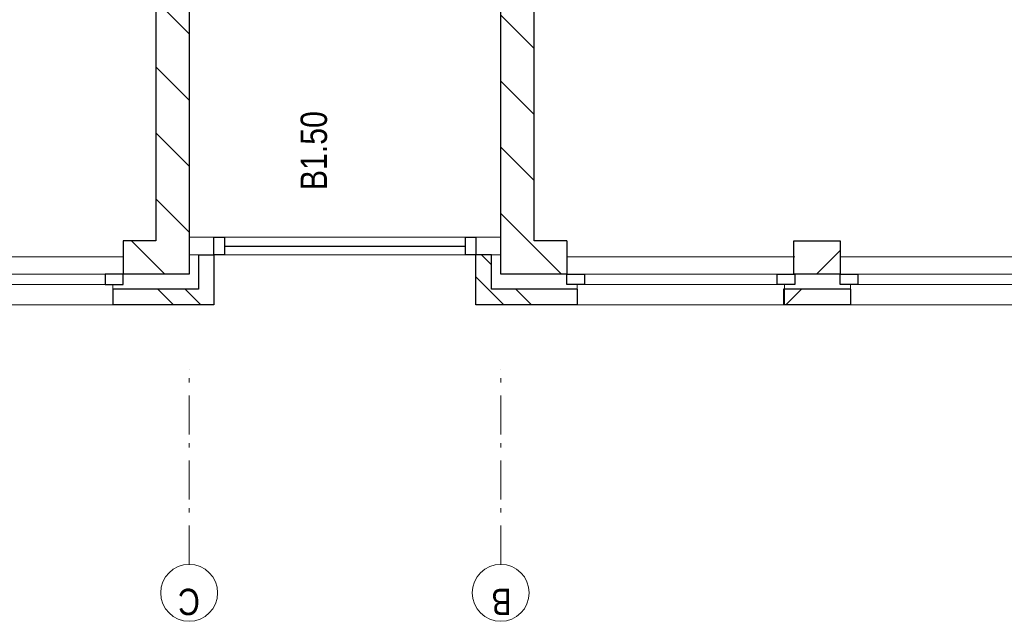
# Model space of a CAD drawing. Header units: millimetres. Extents: x 164327 to 368283, y 131426 to 274001.
# Tile 47 of 160: x 321184 to 327504, y 131426 to 135287. Entities that reach past the tile are written whole.
import ezdxf

# ---------------------------------------------------------------- set-up
doc = ezdxf.new("R2010")
doc.units = ezdxf.units.MM
doc.header["$LTSCALE"] = 400
doc.linetypes.add('STYLE_06', pattern=[1.041641, 0.625, -0.208282, 0.069427, -0.138931])
for name, color, linetype, lineweight in [('Buitenkozijnen', 140, 'Continuous', 15), ('mat-baksteen', 5, 'Continuous', 25), ('mat-kalkzandsteen', 5, 'Continuous', 25), ('None', 7, 'Continuous', 9), ('Ruimtenummers', 5, 'Continuous', 25)]:
    doc.layers.add(name, color=color, linetype=linetype, lineweight=lineweight)
doc.styles.add('Arial Narrow', font='ARIALN.TTF', dxfattribs={"height": 222.25})

# ---------------------------------------------------------------- blocks, each defined once
blk = doc.blocks.new('Gevelpui best-uitbr 1330 (2D)')
at = {"layer": 'Buitenkozijnen', "lineweight": 15}
for p, q in [((-731.5, 71), (731.5, 71)), ((-731.5, 4), (-731.5, 71)), ((731.5, 4), (731.5, 71)), ((-731.5, 4), (731.5, 4))]:
    blk.add_line(p, q, dxfattribs=at)
at = {"layer": 'Buitenkozijnen', "color": 92, "lineweight": 25}
for points in [[(-731.5, 71), (-617.5, 71), (-617.5, 4), (-731.5, 4)], [(617.5, 71), (731.5, 71), (731.5, 4), (617.5, 4)]]:
    blk.add_lwpolyline(points, close=True, dxfattribs=at)
at = {"layer": 'None', "color": 43, "linetype": 'Continuous', "lineweight": 9}
blk.add_line((-731.5, -107), (731.5, -107), dxfattribs=at)
at = {"layer": 'None', "color": 43, "linetype": 'Continuous', "lineweight": 9, "flags": 128}
blk.add_lwpolyline([(-665, 71), (-665, 200), (665, 200), (665, 71)], dxfattribs=at)
blk = doc.blocks.new('*X239')
at = {"layer": 'None', "lineweight": 9}
blk.add_line((-148.5, -148.5), (4, 4), dxfattribs=at)
blk = doc.blocks.new('*X240')
at = {"layer": 'None', "lineweight": 9}
blk.add_line((100, 100), (200, 200), dxfattribs=at)
blk = doc.blocks.new('Penant best-uitbr  (2D)')
at = {"layer": 'mat-baksteen', "lineweight": 25}
for p, q in [((-215, 200), (215, 200)), ((-215, 100), (-215, 200)), ((215, 100), (215, 200)), ((-215, 100), (215, 100))]:
    blk.add_line(p, q, dxfattribs=at)
at = {"layer": 'mat-kalkzandsteen', "lineweight": 25}
blk.add_lwpolyline([(-148.5, 4), (148.5, 4), (148.5, -210), (-148.5, -210)], close=True, dxfattribs=at)
at = {"layer": 'mat-baksteen'}
blk.add_blockref('*X240', (0, 0), dxfattribs=at)
at = {"layer": 'mat-kalkzandsteen'}
blk.add_blockref('*X239', (0, 0), dxfattribs=at)
blk = doc.blocks.new('*X887')
at = {"layer": 'None', "lineweight": 9}
blk.add_line((-55687.9, 314.9), (-55492.9, 510), dxfattribs=at)
blk = doc.blocks.new('*X888')
at = {"layer": 'None', "lineweight": 9}
for p, q in [((-55492.9, 510), (-55297.9, 705)), ((-55087.6, 491), (-54873.6, 705)), ((-54663.3, 491), (-54449.3, 705)), ((-54239.1, 491), (-54025.1, 705)), ((-53814.8, 491), (-53600.8, 705)), ((-53390.5, 491), (-53176.5, 705)), ((-52966.3, 491), (-52752.3, 705)), ((-52542, 491), (-52328, 705)), ((-52117.7, 491), (-51903.7, 705)), ((-51693.5, 491), (-51479.5, 705)), ((-51269.2, 491), (-51055.2, 705)), ((-50845, 491), (-50631, 705)), ((-50420.7, 491), (-50206.7, 705))]:
    blk.add_line(p, q, dxfattribs=at)
blk = doc.blocks.new('*X889')
at = {"layer": 'None', "lineweight": 9}
for p, q in [((-55883.9, 684.6), (-55794, 774.6)), ((-55883.9, 508.2), (-55783.9, 608.2))]:
    blk.add_line(p, q, dxfattribs=at)
blk = doc.blocks.new('*X890')
at = {"layer": 'None', "lineweight": 9}
for p, q in [((-55794, 774.6), (-55704, 864.5)), ((-55627.7, 764.5), (-55563.9, 828.2))]:
    blk.add_line(p, q, dxfattribs=at)
blk = doc.blocks.new('*X895')
at = {"layer": 'None', "lineweight": 9}
blk.add_line((-55687.9, 2860.5), (-55473.9, 3074.5), dxfattribs=at)
blk = doc.blocks.new('*X896')
at = {"layer": 'None', "lineweight": 9}
for p, q in [((-55419.2, 2705), (-55205.2, 2919)), ((-54994.9, 2705), (-54780.9, 2919)), ((-54570.6, 2705), (-54356.6, 2919)), ((-54146.4, 2705), (-53932.4, 2919)), ((-53722.1, 2705), (-53508.1, 2919)), ((-53297.9, 2705), (-53083.9, 2919)), ((-52873.6, 2705), (-52659.6, 2919)), ((-52449.3, 2705), (-52235.3, 2919)), ((-52025.1, 2705), (-51811.1, 2919)), ((-51600.8, 2705), (-51386.8, 2919)), ((-51176.5, 2705), (-50962.5, 2919)), ((-50752.3, 2705), (-50538.3, 2919)), ((-50328, 2705), (-50114, 2919))]:
    blk.add_line(p, q, dxfattribs=at)
blk = doc.blocks.new('*X897')
at = {"layer": 'None', "lineweight": 9}
for p, q in [((-55883.9, 2805.9), (-55783.9, 2905.9)), ((-55883.9, 2629.5), (-55783.9, 2729.5))]:
    blk.add_line(p, q, dxfattribs=at)

msp = doc.modelspace()

# ---------------------------------------------------------------- linework, layer by layer
at = {"layer": 'Buitenkozijnen', "lineweight": 15}
for p, q in [((322271.97992, 133891.75849), (324271.97992, 133891.75849)), ((322271.97992, 133777.75849), (322271.97992, 133891.75849)), ((324271.97992, 133777.75849), (324271.97992, 133891.75849)), ((322271.97992, 133777.75849), (324271.97992, 133777.75849))]:
    msp.add_line(p, q, dxfattribs=at)
at = {"layer": 'Buitenkozijnen', "color": 92, "lineweight": 25}
for points in [[(322431.47992, 133777.75849), (322431.47992, 133891.75849), (322498.47992, 133891.75849), (322498.47992, 133777.75849)], [(324045.47992, 133777.75849), (324045.47992, 133891.75849), (324112.47992, 133891.75849), (324112.47992, 133777.75849)]]:
    msp.add_lwpolyline(points, close=True, dxfattribs=at)
at = {"layer": 'mat-baksteen', "lineweight": 25}
for p, q in [((322331.47992, 133777.75849), (322331.47992, 133557.75849)), ((322331.47992, 133777.75849), (322431.47992, 133777.75849)), ((322431.47992, 133777.75849), (322431.47992, 133457.75849)), ((324212.47992, 133777.75849), (324112.47992, 133777.75849)), ((324112.47992, 133457.75849), (324112.47992, 133777.75849)), ((324212.47992, 133557.75849), (324212.47992, 133777.75849)), ((321781.47992, 133557.75849), (321781.47992, 133457.75849)), ((322331.47992, 133557.75849), (321781.47992, 133557.75849)), ((324762.47992, 133557.75849), (324212.47992, 133557.75849)), ((324762.47992, 133557.75849), (324762.47992, 133457.75849)), ((322431.47992, 133457.75849), (321781.47992, 133457.75849)), ((324762.47992, 133457.75849), (324112.47992, 133457.75849))]:
    msp.add_line(p, q, dxfattribs=at)
at = {"layer": 'mat-kalkzandsteen', "lineweight": 25}
for p, q in [((322057.97992, 139232.75849), (322057.97992, 133867.75849)), ((322271.97992, 139232.75849), (322271.97992, 133653.75849)), ((324271.97992, 133653.75849), (324271.97992, 139232.75849)), ((324485.97992, 133867.75849), (324485.97992, 136972.75849)), ((321847.97992, 133867.75849), (321847.97992, 133653.75849)), ((322057.97992, 133867.75849), (321847.97992, 133867.75849)), ((324695.97992, 133867.75849), (324485.97992, 133867.75849)), ((324695.97992, 133867.75849), (324695.97992, 133653.75849)), ((322271.97992, 133653.75849), (321847.97992, 133653.75849)), ((324695.97992, 133653.75849), (324271.97992, 133653.75849))]:
    msp.add_line(p, q, dxfattribs=at)
at = {"layer": 'None', "color": 92, "linetype": 'Continuous', "lineweight": 25}
msp.add_line((322498.47992, 133834.75849), (324045.47992, 133834.75849), dxfattribs=at)
at = {"layer": 'None', "color": 7, "linetype": 'STYLE_06', "lineweight": 9}
for p, q in [((322271.97992, 131791.69912), (322271.97992, 133041.69912)), ((324271.97992, 131791.69912), (324271.97992, 133041.69912))]:
    msp.add_line(p, q, dxfattribs=at)
at = {"layer": 'None', "color": 43, "linetype": 'Continuous', "lineweight": 9}
for centre in [(322271.97992, 131609.0927), (324271.97992, 131609.0927)]:
    msp.add_circle(centre, 182.60642, dxfattribs=at)

# ---------------------------------------------------------------- block references
at = {"layer": 'mat-baksteen', "rotation": 90}
for name in ['*X890', '*X897', '*X889']:
    msp.add_blockref(name, (324976.97992, 189341.69912), dxfattribs=at)
at = {"layer": 'mat-kalkzandsteen', "rotation": 90}
for name in ['*X896', '*X888', '*X895', '*X887']:
    msp.add_blockref(name, (324976.97992, 189341.69912), dxfattribs=at)
at = {"layer": 'mat-kalkzandsteen', "color": 7, "rotation": 180}
for name, p in [('Penant best-uitbr  (2D)', (326301.97992, 133657.75849)), ('Gevelpui best-uitbr 1330 (2D)', (325427.47992, 133657.75849)), ('Gevelpui best-uitbr 1330 (2D)', (327181.97992, 133657.75849))]:
    msp.add_blockref(name, p, dxfattribs=at)
at = {"layer": 'mat-kalkzandsteen', "color": 7, "xscale": -1, "rotation": 180}
msp.add_blockref('Gevelpui best-uitbr 1330 (2D)', (321116.47992, 133657.75849), dxfattribs=at)

# ---------------------------------------------------------------- texts
at = {"layer": 'None', "color": 8, "insert": (322340.98223, 131466.33512), "char_height": 169.33333, "attachment_point": 1, "rotation": 180, "style": 'Arial Narrow'}
msp.add_mtext('C', dxfattribs=at)
at = {"layer": 'None', "color": 8, "insert": (324340.98223, 131466.33512), "char_height": 169.33333, "width": 617.361, "attachment_point": 1, "rotation": 180, "style": 'Arial Narrow'}
msp.add_mtext('B', dxfattribs=at)
at = {"layer": 'Ruimtenummers', "insert": (322987.37294, 134193.18641), "char_height": 169.333333, "attachment_point": 1, "rotation": 90, "style": 'Arial Narrow'}
msp.add_mtext('B1.50', dxfattribs=at)

doc.saveas('drawing.dxf')
